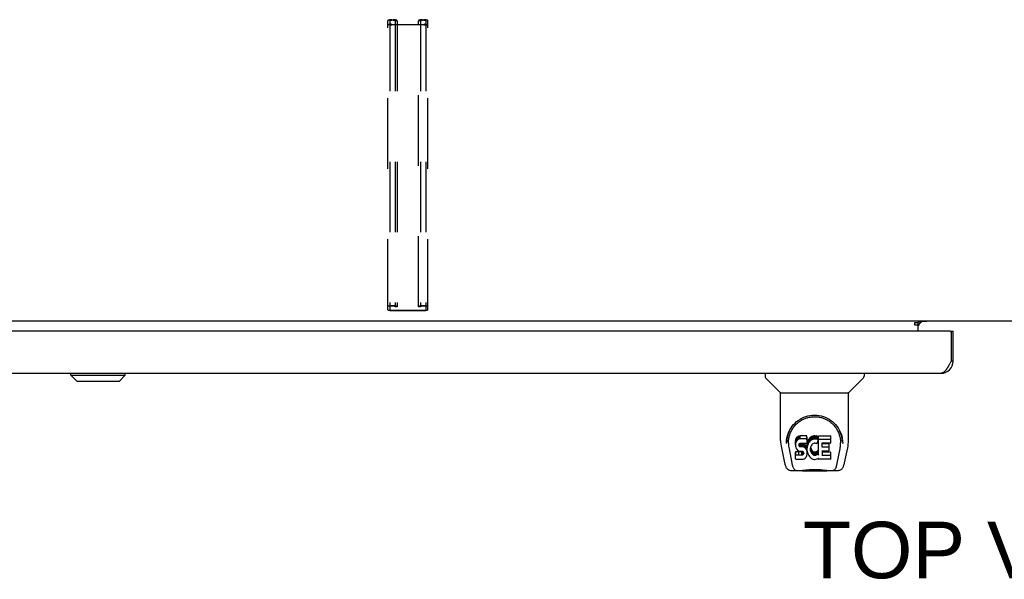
# Model space of a CAD drawing. Header units: inches. Extents: x 0 to 260, y 0 to 168.
# Tile 88 of 95: x 64 to 84, y 133 to 144. Entities that reach past the tile are written whole.
import ezdxf

# ---------------------------------------------------------------- set-up
doc = ezdxf.new("R2010")
doc.units = ezdxf.units.IN
doc.header["$LTSCALE"] = 14.290393
doc.header["$MEASUREMENT"] = 0
doc.linetypes.add('HIDDEN', pattern=[0.2, 0.1, -0.1])
doc.layers.get('0').update_dxf_attribs({"linetype": 'CONTINUOUS'})
for name, color, linetype in [('02___PRT_ALL_AXES', 7, 'CONTINUOUS'), ('DEFAULT_2', 8, 'HIDDEN'), ('DIMENSIONS', 7, 'CONTINUOUS')]:
    doc.layers.add(name, color=color, linetype=linetype)
doc.styles.get("Standard").update_dxf_attribs({"font": 'arial.ttf'})

msp = doc.modelspace()

# ---------------------------------------------------------------- linework, layer by layer
at = {"color": 7, "linetype": 'Continuous'}
for p, q in [((117.965, 138.302), (49.07, 138.302)), ((81.803, 138.272), (81.871, 138.272)), ((81.803, 138.222), (81.803, 138.272)), ((81.871, 138.222), (81.803, 138.222)), ((81.871, 138.302), (81.871, 138.272)), ((81.871, 138.098), (81.871, 138.267)), ((81.879, 138.227), (81.943, 138.291)), ((82.518, 138.098), (82.58, 138.098)), ((82.58, 137.49), (82.538, 137.49)), ((64.685, 137.205), (64.685, 137.244)), ((64.803, 137.087), (64.685, 137.205)), ((64.685, 137.205), (65.788, 137.205)), ((64.686, 137.205), (64.686, 137.244)), ((64.804, 137.087), (64.686, 137.205)), ((65.67, 137.087), (65.788, 137.205)), ((65.788, 137.205), (65.788, 137.244)), ((78.764, 137.244), (78.764, 137.182)), ((80.771, 137.244), (80.771, 137.182)), ((64.803, 137.087), (65.67, 137.087)), ((79.073, 136.856), (78.775, 137.154)), ((80.462, 136.856), (80.76, 137.154)), ((79.078, 136.85), (80.456, 136.85)), ((79.078, 135.878), (79.078, 136.85)), ((80.456, 135.879), (80.456, 136.85)), ((79.197, 135.824), (79.197, 135.823)), ((79.204, 135.91), (79.203, 135.846)), ((79.241, 135.837), (79.241, 135.813)), ((79.383, 135.882), (79.381, 135.858)), ((79.381, 135.791), (79.381, 135.858)), ((79.383, 135.815), (79.381, 135.791)), ((79.388, 135.905), (79.383, 135.882)), ((79.383, 135.815), (79.383, 135.882)), ((79.388, 135.838), (79.383, 135.815)), ((79.398, 135.928), (79.388, 135.905)), ((79.388, 135.838), (79.388, 135.905)), ((79.398, 135.861), (79.388, 135.838)), ((79.411, 135.947), (79.398, 135.928)), ((79.398, 135.861), (79.398, 135.928)), ((79.411, 135.881), (79.398, 135.861)), ((79.42, 135.955), (79.411, 135.947)), ((79.411, 135.881), (79.411, 135.947)), ((79.42, 135.889), (79.411, 135.881)), ((79.429, 135.962), (79.42, 135.955)), ((79.42, 135.889), (79.42, 135.955)), ((79.429, 135.895), (79.42, 135.889)), ((79.451, 135.972), (79.429, 135.962)), ((79.429, 135.895), (79.429, 135.962)), ((79.451, 135.905), (79.429, 135.895)), ((79.474, 135.979), (79.451, 135.972)), ((79.451, 135.905), (79.451, 135.972)), ((79.474, 135.912), (79.451, 135.905)), ((79.453, 135.795), (79.455, 135.81)), ((79.455, 135.81), (79.458, 135.816)), ((79.455, 135.765), (79.455, 135.81)), ((79.458, 135.816), (79.464, 135.821)), ((79.46, 135.759), (79.46, 135.818)), ((79.464, 135.821), (79.478, 135.826)), ((79.466, 135.821), (79.466, 135.822)), ((79.48, 135.817), (79.466, 135.821)), ((79.466, 135.755), (79.466, 135.821)), ((79.614, 135.979), (79.474, 135.979)), ((79.474, 135.912), (79.474, 135.979)), ((79.614, 135.912), (79.474, 135.912)), ((79.478, 135.826), (79.493, 135.827)), ((79.505, 135.818), (79.48, 135.817)), ((79.48, 135.751), (79.48, 135.817)), ((79.493, 135.827), (79.606, 135.827)), ((79.528, 135.817), (79.505, 135.818)), ((79.505, 135.751), (79.505, 135.818)), ((79.552, 135.812), (79.528, 135.817)), ((79.528, 135.75), (79.528, 135.817)), ((79.563, 135.807), (79.552, 135.812)), ((79.552, 135.745), (79.552, 135.812)), ((79.573, 135.8), (79.563, 135.807)), ((79.563, 135.74), (79.563, 135.807)), ((79.59, 135.783), (79.573, 135.8)), ((79.573, 135.733), (79.573, 135.8)), ((79.606, 135.827), (79.612, 135.827)), ((79.612, 135.827), (79.614, 135.833)), ((79.616, 135.936), (79.614, 135.979)), ((79.614, 135.912), (79.614, 135.979)), ((79.616, 135.869), (79.614, 135.912)), ((79.614, 135.833), (79.615, 135.846)), ((79.618, 135.815), (79.614, 135.771)), ((79.615, 135.846), (79.616, 135.869)), ((79.616, 135.869), (79.616, 135.936)), ((79.622, 135.837), (79.618, 135.815)), ((79.618, 135.748), (79.618, 135.815)), ((79.628, 135.858), (79.622, 135.837)), ((79.622, 135.77), (79.622, 135.837)), ((79.637, 135.879), (79.628, 135.858)), ((79.628, 135.792), (79.628, 135.858)), ((79.637, 135.812), (79.628, 135.792)), ((79.648, 135.899), (79.637, 135.879)), ((79.637, 135.812), (79.637, 135.879)), ((79.648, 135.832), (79.637, 135.812)), ((79.661, 135.917), (79.648, 135.899)), ((79.648, 135.832), (79.648, 135.899)), ((79.661, 135.85), (79.648, 135.832)), ((79.675, 135.933), (79.661, 135.917)), ((79.661, 135.85), (79.661, 135.917)), ((79.675, 135.867), (79.661, 135.85)), ((79.692, 135.949), (79.675, 135.933)), ((79.675, 135.867), (79.675, 135.933)), ((79.692, 135.882), (79.675, 135.867)), ((79.71, 135.962), (79.692, 135.949)), ((79.692, 135.882), (79.692, 135.949)), ((79.71, 135.895), (79.692, 135.882)), ((79.73, 135.97), (79.71, 135.962)), ((79.71, 135.895), (79.71, 135.962)), ((79.73, 135.904), (79.71, 135.895)), ((79.719, 135.804), (79.711, 135.794)), ((79.73, 135.812), (79.719, 135.804)), ((79.752, 135.975), (79.73, 135.97)), ((79.73, 135.904), (79.73, 135.97)), ((79.752, 135.909), (79.73, 135.904)), ((79.755, 135.822), (79.73, 135.812)), ((79.774, 135.978), (79.752, 135.975)), ((79.752, 135.909), (79.752, 135.975)), ((79.774, 135.911), (79.752, 135.909)), ((79.767, 135.826), (79.755, 135.822)), ((79.781, 135.825), (79.767, 135.826)), ((79.774, 135.978), (79.797, 135.977)), ((79.774, 135.911), (79.774, 135.978)), ((79.797, 135.91), (79.774, 135.911)), ((79.794, 135.822), (79.781, 135.825)), ((79.806, 135.817), (79.794, 135.822)), ((79.808, 135.975), (79.797, 135.977)), ((79.797, 135.91), (79.797, 135.977)), ((79.808, 135.909), (79.797, 135.91)), ((79.818, 135.972), (79.808, 135.975)), ((79.808, 135.909), (79.808, 135.975)), ((79.818, 135.905), (79.808, 135.909)), ((79.838, 135.888), (79.812, 135.82)), ((79.837, 135.96), (79.818, 135.972)), ((79.818, 135.905), (79.818, 135.972)), ((79.837, 135.893), (79.818, 135.905)), ((79.837, 135.96), (79.837, 135.893)), ((79.839, 135.956), (79.839, 135.89)), ((79.847, 135.977), (80.084, 135.977)), ((79.847, 135.585), (79.847, 135.977)), ((79.847, 135.91), (80.084, 135.91)), ((79.917, 135.822), (79.917, 135.755)), ((80.084, 135.827), (79.922, 135.827)), ((79.922, 135.817), (80.053, 135.817)), ((80.058, 135.813), (80.058, 135.673)), ((80.089, 135.973), (80.089, 135.831)), ((80.331, 135.91), (80.332, 135.846)), ((80.338, 135.823), (80.338, 135.824)), ((79.094, 135.735), (79.159, 135.43)), ((79.25, 135.715), (79.307, 135.423)), ((79.381, 135.791), (79.382, 135.768)), ((79.382, 135.768), (79.386, 135.744)), ((79.384, 135.506), (79.384, 135.647)), ((79.386, 135.744), (79.394, 135.722)), ((79.448, 135.652), (79.388, 135.652)), ((79.388, 135.585), (79.388, 135.652)), ((79.394, 135.722), (79.407, 135.702)), ((79.407, 135.702), (79.424, 135.684)), ((79.424, 135.684), (79.443, 135.671)), ((79.443, 135.671), (79.455, 135.667)), ((79.508, 135.653), (79.448, 135.652)), ((79.448, 135.585), (79.448, 135.652)), ((79.452, 135.78), (79.453, 135.795)), ((79.453, 135.772), (79.452, 135.78)), ((79.453, 135.772), (79.453, 135.795)), ((79.455, 135.765), (79.453, 135.772)), ((79.46, 135.759), (79.455, 135.765)), ((79.455, 135.667), (79.466, 135.665)), ((79.466, 135.755), (79.46, 135.759)), ((79.48, 135.751), (79.466, 135.755)), ((79.466, 135.665), (79.514, 135.664)), ((79.505, 135.751), (79.48, 135.751)), ((79.528, 135.75), (79.505, 135.751)), ((79.524, 135.654), (79.508, 135.653)), ((79.508, 135.586), (79.508, 135.653)), ((79.514, 135.664), (79.521, 135.664)), ((79.521, 135.664), (79.528, 135.661)), ((79.53, 135.657), (79.524, 135.654)), ((79.524, 135.587), (79.524, 135.654)), ((79.552, 135.745), (79.528, 135.75)), ((79.528, 135.661), (79.534, 135.657)), ((79.532, 135.659), (79.53, 135.657)), ((79.53, 135.59), (79.53, 135.657)), ((79.534, 135.657), (79.539, 135.651)), ((79.536, 135.596), (79.536, 135.655)), ((79.545, 135.608), (79.536, 135.596)), ((79.539, 135.651), (79.546, 135.637)), ((79.545, 135.608), (79.545, 135.639)), ((79.547, 135.615), (79.545, 135.608)), ((79.546, 135.637), (79.548, 135.622)), ((79.547, 135.615), (79.547, 135.627)), ((79.548, 135.622), (79.547, 135.615)), ((79.563, 135.74), (79.552, 135.745)), ((79.573, 135.733), (79.563, 135.74)), ((79.59, 135.716), (79.573, 135.733)), ((79.603, 135.763), (79.59, 135.783)), ((79.59, 135.716), (79.59, 135.783)), ((79.603, 135.696), (79.59, 135.716)), ((79.612, 135.741), (79.603, 135.763)), ((79.603, 135.696), (79.603, 135.763)), ((79.612, 135.674), (79.603, 135.696)), ((79.614, 135.737), (79.612, 135.741)), ((79.612, 135.674), (79.612, 135.741)), ((79.619, 135.651), (79.612, 135.674)), ((79.613, 135.58), (79.62, 135.603)), ((79.614, 135.704), (79.614, 135.771)), ((79.618, 135.748), (79.614, 135.704)), ((79.614, 135.704), (79.614, 135.682)), ((79.614, 135.682), (79.618, 135.66)), ((79.622, 135.77), (79.618, 135.748)), ((79.618, 135.66), (79.622, 135.638)), ((79.621, 135.627), (79.619, 135.651)), ((79.62, 135.603), (79.621, 135.627)), ((79.621, 135.627), (79.621, 135.642)), ((79.628, 135.792), (79.622, 135.77)), ((79.622, 135.638), (79.629, 135.617)), ((79.629, 135.617), (79.65, 135.577)), ((79.684, 135.72), (79.683, 135.693)), ((79.683, 135.693), (79.684, 135.679)), ((79.687, 135.746), (79.684, 135.72)), ((79.684, 135.679), (79.684, 135.72)), ((79.684, 135.679), (79.687, 135.667)), ((79.686, 135.739), (79.687, 135.733)), ((79.691, 135.759), (79.687, 135.746)), ((79.687, 135.733), (79.698, 135.709)), ((79.687, 135.667), (79.687, 135.733)), ((79.687, 135.667), (79.698, 135.642)), ((79.696, 135.771), (79.691, 135.759)), ((79.711, 135.794), (79.696, 135.771)), ((79.698, 135.709), (79.711, 135.685)), ((79.698, 135.642), (79.698, 135.709)), ((79.698, 135.642), (79.711, 135.619)), ((79.711, 135.685), (79.72, 135.675)), ((79.711, 135.619), (79.711, 135.685)), ((79.711, 135.619), (79.72, 135.609)), ((79.72, 135.675), (79.73, 135.667)), ((79.72, 135.609), (79.72, 135.675)), ((79.72, 135.609), (79.73, 135.6)), ((79.73, 135.667), (79.741, 135.659)), ((79.73, 135.6), (79.73, 135.667)), ((79.741, 135.659), (79.753, 135.654)), ((79.741, 135.592), (79.741, 135.659)), ((79.753, 135.654), (79.766, 135.652)), ((79.753, 135.587), (79.753, 135.654)), ((79.766, 135.652), (79.78, 135.651)), ((79.766, 135.585), (79.766, 135.652)), ((79.78, 135.651), (79.793, 135.653)), ((79.78, 135.585), (79.78, 135.651)), ((79.793, 135.653), (79.806, 135.657)), ((79.793, 135.587), (79.793, 135.653)), ((79.806, 135.657), (79.818, 135.663)), ((79.806, 135.591), (79.806, 135.657)), ((79.818, 135.663), (79.829, 135.67)), ((79.818, 135.596), (79.818, 135.663)), ((79.818, 135.596), (79.829, 135.604)), ((79.829, 135.67), (79.829, 135.604)), ((79.835, 135.669), (79.847, 135.652)), ((79.835, 135.603), (79.847, 135.585)), ((79.919, 135.664), (79.919, 135.586)), ((79.922, 135.75), (80.053, 135.75)), ((80.053, 135.668), (79.923, 135.668)), ((79.923, 135.649), (80.085, 135.649)), ((80.089, 135.644), (80.089, 135.505)), ((80.228, 135.423), (80.285, 135.712)), ((80.285, 135.712), (80.285, 135.716)), ((80.376, 135.43), (80.441, 135.735)), ((79.448, 135.585), (79.388, 135.585)), ((79.389, 135.501), (79.533, 135.501)), ((79.508, 135.586), (79.448, 135.585)), ((79.524, 135.587), (79.508, 135.586)), ((79.53, 135.59), (79.524, 135.587)), ((79.536, 135.596), (79.53, 135.59)), ((79.533, 135.501), (79.545, 135.502)), ((79.545, 135.502), (79.556, 135.506)), ((79.556, 135.506), (79.576, 135.52)), ((79.576, 135.52), (79.593, 135.537)), ((79.593, 135.537), (79.599, 135.547)), ((79.599, 135.547), (79.605, 135.558)), ((79.605, 135.558), (79.613, 135.58)), ((79.65, 135.577), (79.663, 135.559)), ((79.663, 135.559), (79.678, 135.542)), ((79.678, 135.542), (79.694, 135.527)), ((79.694, 135.527), (79.712, 135.513)), ((79.712, 135.513), (79.722, 135.508)), ((79.722, 135.508), (79.732, 135.505)), ((79.73, 135.6), (79.741, 135.592)), ((79.732, 135.505), (79.754, 135.499)), ((79.741, 135.592), (79.753, 135.587)), ((79.753, 135.587), (79.766, 135.585)), ((79.754, 135.499), (79.776, 135.497)), ((79.766, 135.585), (79.78, 135.585)), ((79.776, 135.497), (79.798, 135.5)), ((79.78, 135.585), (79.793, 135.587)), ((79.793, 135.587), (79.806, 135.591)), ((79.798, 135.5), (79.819, 135.506)), ((79.806, 135.591), (79.818, 135.596)), ((79.819, 135.506), (79.838, 135.518)), ((79.838, 135.518), (79.839, 135.518)), ((79.849, 135.518), (79.839, 135.518)), ((79.849, 135.505), (79.849, 135.518)), ((80.085, 135.501), (79.854, 135.501)), ((79.923, 135.582), (80.085, 135.582)), ((79.283, 135.275), (79.51, 135.275)), ((79.317, 135.354), (79.325, 135.354)), ((79.323, 135.358), (79.326, 135.349)), ((79.327, 135.348), (79.326, 135.349)), ((79.369, 135.275), (79.368, 135.275)), ((79.484, 135.275), (79.505, 135.276)), ((79.484, 135.275), (79.506, 135.276)), ((79.529, 135.256), (79.509, 135.276)), ((80.006, 135.256), (79.529, 135.256)), ((79.974, 135.28), (80.002, 135.278)), ((80.006, 135.256), (80.026, 135.276)), ((80.025, 135.275), (80.252, 135.275)), ((80.167, 135.275), (80.166, 135.275)), ((80.208, 135.348), (80.208, 135.349)), ((80.21, 135.354), (80.218, 135.354))]:
    msp.add_line(p, q, dxfattribs=at)
at = {"color": 3, "linetype": 'Continuous'}
for p, q in [((81.871, 138.267), (81.803, 138.267)), ((82.043, 138.291), (81.871, 138.291)), ((82.518, 138.098), (47.954, 138.098)), ((82.538, 138.078), (82.538, 137.49)), ((82.58, 137.49), (82.58, 138.098)), ((82.511, 137.439), (82.504, 137.427)), ((82.518, 137.452), (82.511, 137.439)), ((82.524, 137.465), (82.518, 137.452)), ((82.538, 137.49), (82.524, 137.465)), ((48.139, 137.244), (82.333, 137.244))]:
    msp.add_line(p, q, dxfattribs=at)
msp.add_lwpolyline([(82.504, 137.427), (82.497, 137.414), (82.494, 137.408), (82.49, 137.402), (82.487, 137.396), (82.483, 137.39), (82.48, 137.384), (82.477, 137.379), (82.473, 137.373), (82.47, 137.367), (82.466, 137.362), (82.463, 137.356), (82.46, 137.351), (82.456, 137.346), (82.453, 137.34), (82.449, 137.335), (82.446, 137.33), (82.443, 137.326), (82.439, 137.321), (82.436, 137.316), (82.432, 137.312), (82.429, 137.307), (82.425, 137.303), (82.422, 137.299), (82.419, 137.295), (82.415, 137.291), (82.412, 137.287), (82.408, 137.284), (82.405, 137.28), (82.402, 137.277), (82.398, 137.274), (82.395, 137.271), (82.391, 137.268), (82.388, 137.265), (82.385, 137.263), (82.381, 137.26), (82.378, 137.258), (82.374, 137.256), (82.371, 137.254), (82.368, 137.252), (82.364, 137.251), (82.361, 137.249), (82.357, 137.248), (82.354, 137.247), (82.35, 137.246), (82.347, 137.245), (82.344, 137.245), (82.34, 137.244), (82.337, 137.244), (82.333, 137.244)], dxfattribs=at)
at = {"color": 7, "linetype": 'Continuous'}
for points in [[(79.197, 135.836), (79.199, 135.878), (79.206, 135.927), (79.217, 135.974), (79.231, 136.019), (79.248, 136.06), (79.268, 136.1), (79.29, 136.137), (79.315, 136.172), (79.342, 136.204), (79.372, 136.235), (79.404, 136.263), (79.437, 136.289), (79.473, 136.312), (79.511, 136.333), (79.55, 136.351), (79.592, 136.366), (79.634, 136.378), (79.678, 136.387), (79.723, 136.392), (79.768, 136.394), (79.813, 136.392), (79.858, 136.387), (79.901, 136.378), (79.944, 136.366), (79.985, 136.351), (80.025, 136.333), (80.063, 136.312), (80.098, 136.289), (80.132, 136.263), (80.164, 136.234), (80.193, 136.204), (80.22, 136.171), (80.245, 136.136), (80.267, 136.099), (80.287, 136.06), (80.304, 136.018), (80.318, 135.973), (80.329, 135.927), (80.336, 135.877), (80.338, 135.836)], [(79.241, 135.837), (79.241, 135.857), (79.242, 135.881), (79.245, 135.905), (79.249, 135.929), (79.253, 135.952), (79.259, 135.975), (79.266, 135.998), (79.274, 136.02), (79.282, 136.042), (79.292, 136.063), (79.302, 136.083), (79.313, 136.103), (79.324, 136.122), (79.336, 136.14), (79.349, 136.157), (79.362, 136.174), (79.376, 136.189), (79.39, 136.204), (79.404, 136.218), (79.419, 136.232), (79.434, 136.245), (79.449, 136.257), (79.465, 136.268), (79.48, 136.278), (79.496, 136.288), (79.512, 136.297), (79.528, 136.306)], [(79.528, 136.306), (79.544, 136.314), (79.56, 136.321), (79.576, 136.327), (79.591, 136.333), (79.607, 136.339), (79.623, 136.343), (79.639, 136.348), (79.655, 136.351), (79.671, 136.355), (79.687, 136.357), (79.703, 136.36), (79.719, 136.361), (79.735, 136.362), (79.751, 136.363), (79.767, 136.363), (79.783, 136.363), (79.799, 136.363), (79.815, 136.361), (79.83, 136.36), (79.846, 136.358), (79.862, 136.355), (79.878, 136.352), (79.894, 136.348), (79.91, 136.344), (79.926, 136.339), (79.942, 136.334), (79.958, 136.328), (79.974, 136.321), (79.99, 136.314)], [(79.99, 136.314), (80.006, 136.306), (80.022, 136.298), (80.038, 136.289), (80.054, 136.279), (80.069, 136.268), (80.085, 136.257), (80.1, 136.245), (80.115, 136.233), (80.13, 136.219), (80.144, 136.205), (80.158, 136.19), (80.172, 136.174), (80.185, 136.157), (80.198, 136.14), (80.21, 136.122), (80.222, 136.103), (80.233, 136.083), (80.243, 136.063), (80.253, 136.042), (80.261, 136.021), (80.269, 135.999), (80.276, 135.976), (80.281, 135.953), (80.286, 135.929), (80.29, 135.905), (80.292, 135.881), (80.294, 135.857), (80.294, 135.837)], [(79.078, 135.878), (79.079, 135.846), (79.082, 135.806), (79.088, 135.766), (79.094, 135.735)], [(79.197, 135.824), (79.197, 135.829), (79.197, 135.836)], [(79.241, 135.813), (79.241, 135.797), (79.242, 135.769), (79.246, 135.741), (79.25, 135.715)], [(80.285, 135.716), (80.286, 135.719), (80.286, 135.722), (80.287, 135.725), (80.287, 135.728), (80.288, 135.732), (80.288, 135.735), (80.289, 135.738), (80.289, 135.742), (80.29, 135.745), (80.29, 135.749), (80.291, 135.753), (80.291, 135.757), (80.292, 135.761), (80.292, 135.765), (80.293, 135.769), (80.293, 135.773), (80.293, 135.778), (80.293, 135.782), (80.294, 135.787), (80.294, 135.791), (80.294, 135.796), (80.294, 135.801), (80.294, 135.806), (80.294, 135.811), (80.294, 135.837)], [(80.338, 135.836), (80.338, 135.829), (80.338, 135.824)], [(80.441, 135.735), (80.447, 135.766), (80.452, 135.805), (80.456, 135.845), (80.456, 135.879)], [(79.388, 135.652), (79.388, 135.652), (79.387, 135.652), (79.387, 135.652), (79.387, 135.651), (79.386, 135.651), (79.386, 135.651), (79.385, 135.651), (79.385, 135.65), (79.385, 135.65), (79.384, 135.649), (79.384, 135.649), (79.384, 135.648), (79.384, 135.648), (79.384, 135.647)], [(79.159, 135.43), (79.162, 135.417), (79.166, 135.398), (79.171, 135.382), (79.177, 135.367), (79.182, 135.353), (79.188, 135.341), (79.195, 135.329), (79.202, 135.319), (79.21, 135.309), (79.219, 135.3), (79.229, 135.292), (79.241, 135.286), (79.253, 135.28), (79.266, 135.277), (79.279, 135.276), (79.283, 135.275)], [(79.307, 135.423), (79.309, 135.411), (79.312, 135.397), (79.316, 135.384), (79.319, 135.371), (79.323, 135.358)], [(79.388, 135.585), (79.388, 135.585), (79.387, 135.585), (79.387, 135.585), (79.387, 135.585), (79.386, 135.584), (79.386, 135.584), (79.385, 135.584), (79.385, 135.584), (79.385, 135.583), (79.384, 135.583), (79.384, 135.582), (79.384, 135.582), (79.384, 135.581), (79.384, 135.58)], [(80.208, 135.349), (80.212, 135.358), (80.216, 135.371), (80.219, 135.384), (80.222, 135.397), (80.226, 135.411), (80.228, 135.423)], [(80.252, 135.275), (80.255, 135.276), (80.268, 135.277), (80.281, 135.28), (80.294, 135.285), (80.305, 135.292), (80.315, 135.3), (80.325, 135.309), (80.333, 135.318), (80.34, 135.329), (80.347, 135.34), (80.353, 135.353), (80.358, 135.366), (80.363, 135.382), (80.369, 135.398), (80.373, 135.417), (80.376, 135.43)], [(79.327, 135.348), (79.332, 135.336), (79.338, 135.323), (79.345, 135.312), (79.351, 135.303), (79.359, 135.295), (79.367, 135.288), (79.376, 135.282), (79.385, 135.278), (79.395, 135.276), (79.403, 135.275)], [(79.505, 135.276), (79.527, 135.278), (79.55, 135.28), (79.575, 135.282), (79.6, 135.285), (79.627, 135.288), (79.655, 135.291), (79.683, 135.293), (79.712, 135.295), (79.741, 135.296), (79.77, 135.296), (79.799, 135.296), (79.828, 135.295), (79.857, 135.293), (79.885, 135.291), (79.912, 135.288), (79.938, 135.285), (79.963, 135.282), (79.987, 135.28), (80.01, 135.277)], [(79.506, 135.276), (79.533, 135.278), (79.56, 135.28), (79.588, 135.283), (79.617, 135.286), (79.646, 135.289), (79.676, 135.291), (79.706, 135.293), (79.737, 135.294), (79.767, 135.294), (79.797, 135.294), (79.828, 135.293), (79.858, 135.291), (79.888, 135.289), (79.917, 135.286), (79.974, 135.28)], [(80.002, 135.278), (80.029, 135.276), (80.051, 135.275)], [(80.01, 135.277), (80.031, 135.276), (80.051, 135.275)], [(80.132, 135.275), (80.139, 135.276), (80.149, 135.278), (80.159, 135.282), (80.168, 135.288), (80.176, 135.295), (80.184, 135.303), (80.19, 135.312), (80.197, 135.323), (80.203, 135.336), (80.208, 135.348)]]:
    msp.add_lwpolyline(points, dxfattribs=at)
at = {"color": 3, "linetype": 'Continuous'}
for centre, radius, start, end in [((81.986, 138.187), 0.115, 115.2502, 169.2857), ((82.518, 138.078), 0.02, 0, 90), ((82.333, 137.49), 0.246, 270, 360)]:
    msp.add_arc(centre, radius, start, end, dxfattribs=at)
at = {"color": 7, "linetype": 'Continuous'}
for centre, radius, start, end in [((78.803, 137.182), 0.0394, 180, 225), ((80.732, 137.182), 0.0394, 315, 360), ((79.087, 136.87), 0.0197, 225, 270), ((80.448, 136.87), 0.0197, 270, 315)]:
    msp.add_arc(centre, radius, start, end, dxfattribs=at)
for centre, major_axis, ratio, start_param, end_param in [((79.767, 135.836), (0, 0.565), 0.999848, 1.137008, 1.553352), ((79.767, 135.836), (0, 0.565), 0.999848, -1.553352, -1.137622), ((79.808, 135.821), (0.00448, 0), 1, -1.986921, -0.366491), ((79.834, 135.956), (0.00448, 0), 1, 0.003891, 0.905353), ((79.834, 135.89), (0, 0.00448), 1, -1.566955, -0.665444), ((79.834, 135.89), (0.00448, 0), 1, -0.366491, 0.003842), ((79.922, 135.822), (0.00448, 0), 1, 1.570796, 3.141593), ((79.922, 135.822), (0, 0.00448), 1, 1.570796, 3.141593), ((80.053, 135.813), (0.00448, 0), 1, 0, 1.570796), ((80.084, 135.973), (0.00448, 0), 1, 0, 1.570796), ((80.084, 135.906), (0.00448, 0), 1, 0, 1.570796), ((80.084, 135.831), (0, 0.00448), 1, -3.141593, -1.570796), ((79.832, 135.667), (0, 0.00448), 1, 0, 0.651783), ((79.832, 135.6), (0, 0.00448), 1, 0, 0.651783), ((79.832, 135.667), (0.00448, 0), 1, 0.594971, 1.570796), ((79.832, 135.6), (0.00448, 0), 1, 0.594971, 1.570796), ((79.922, 135.755), (0, 0.00448), 1, 1.570796, 3.141593), ((79.923, 135.664), (0.00448, 0), 1, 1.570796, 3.141593), ((79.923, 135.653), (0, 0.00448), 1, 1.570796, 3.141593), ((80.053, 135.746), (0.00448, 0), 1, 0, 1.570796), ((80.053, 135.673), (0, 0.00448), 1, -3.141593, -1.570796), ((80.085, 135.644), (0.00448, 0), 1, 0, 1.570796), ((79.389, 135.506), (0, 0.00483), 1, 1.570796, 3.141593), ((79.854, 135.505), (0, 0.00448), 1, 1.570796, 3.141593), ((79.923, 135.586), (0, 0.00448), 1, 1.570796, 3.141593), ((80.085, 135.577), (0.00448, 0), 1, 0, 1.570796), ((80.085, 135.505), (0, 0.00448), 1, -3.141593, -1.570796)]:
    msp.add_ellipse(centre, major_axis=major_axis, ratio=ratio, start_param=start_param, end_param=end_param, dxfattribs=at)
at = {"layer": '02___PRT_ALL_AXES', "color": 3, "linetype": 'Continuous'}
msp.add_line((82.043, 138.291), (82.043, 138.302), dxfattribs=at)
at = {"layer": 'DEFAULT_2', "color": 8, "linetype": 'HIDDEN'}
for p, q in [((71.111, 138.532), (71.111, 144.392)), ((71.151, 144.392), (71.151, 138.532)), ((71.191, 144.412), (71.219, 144.412)), ((71.219, 144.402), (71.191, 144.402)), ((71.259, 144.392), (71.259, 138.592)), ((71.299, 144.388), (71.259, 144.388)), ((71.299, 144.392), (71.299, 138.592)), ((71.736, 138.592), (71.736, 144.392)), ((71.776, 144.388), (71.736, 144.388)), ((71.776, 144.392), (71.776, 138.592)), ((71.816, 144.412), (71.844, 144.412)), ((71.844, 144.402), (71.816, 144.402)), ((71.884, 144.392), (71.884, 138.532)), ((71.924, 138.532), (71.924, 144.392)), ((71.191, 144.318), (71.844, 144.318)), ((71.844, 144.307), (71.191, 144.307)), ((71.191, 138.617), (71.219, 138.617)), ((71.219, 138.606), (71.191, 138.606)), ((71.816, 138.617), (71.844, 138.617)), ((71.844, 138.606), (71.816, 138.606)), ((71.191, 138.522), (71.844, 138.522)), ((71.844, 138.512), (71.191, 138.512)), ((71.299, 138.592), (71.259, 138.592)), ((71.776, 138.592), (71.736, 138.592))]:
    msp.add_line(p, q, dxfattribs=at)
for points in [[(71.191, 144.412), (71.181, 144.412), (71.171, 144.412), (71.161, 144.411), (71.151, 144.41), (71.143, 144.408), (71.135, 144.406), (71.128, 144.404), (71.122, 144.402), (71.117, 144.4), (71.114, 144.397), (71.112, 144.394), (71.111, 144.392)], [(71.151, 144.392), (71.152, 144.393), (71.153, 144.395), (71.156, 144.396), (71.159, 144.398), (71.163, 144.399), (71.168, 144.4), (71.173, 144.401), (71.179, 144.401), (71.185, 144.402), (71.191, 144.402)], [(71.299, 144.392), (71.298, 144.394), (71.296, 144.397), (71.293, 144.4), (71.288, 144.402), (71.282, 144.404), (71.275, 144.406), (71.267, 144.408), (71.259, 144.41), (71.249, 144.411), (71.239, 144.412), (71.229, 144.412), (71.219, 144.412)], [(71.219, 144.402), (71.225, 144.402), (71.231, 144.401), (71.237, 144.401), (71.242, 144.4), (71.247, 144.399), (71.251, 144.398), (71.254, 144.396), (71.257, 144.395), (71.258, 144.393), (71.259, 144.392)], [(71.816, 144.412), (71.806, 144.412), (71.796, 144.412), (71.786, 144.411), (71.776, 144.41), (71.768, 144.408), (71.76, 144.406), (71.753, 144.404), (71.747, 144.402), (71.742, 144.4), (71.739, 144.397), (71.737, 144.394), (71.736, 144.392)], [(71.776, 144.392), (71.777, 144.393), (71.778, 144.395), (71.781, 144.396), (71.784, 144.398), (71.788, 144.399), (71.793, 144.4), (71.798, 144.401), (71.804, 144.401), (71.81, 144.402), (71.816, 144.402)], [(71.924, 144.392), (71.923, 144.394), (71.921, 144.397), (71.918, 144.4), (71.913, 144.402), (71.907, 144.404), (71.9, 144.406), (71.892, 144.408), (71.884, 144.41), (71.874, 144.411), (71.864, 144.412), (71.854, 144.412), (71.844, 144.412)], [(71.844, 144.402), (71.85, 144.402), (71.856, 144.401), (71.862, 144.401), (71.867, 144.4), (71.872, 144.399), (71.876, 144.398), (71.879, 144.396), (71.882, 144.395), (71.883, 144.393), (71.884, 144.392)], [(71.111, 144.328), (71.112, 144.325), (71.114, 144.323), (71.117, 144.32), (71.122, 144.318), (71.128, 144.315), (71.135, 144.313), (71.143, 144.311), (71.151, 144.31), (71.161, 144.309), (71.171, 144.308), (71.181, 144.307), (71.191, 144.307)], [(71.191, 144.318), (71.185, 144.318), (71.179, 144.318), (71.173, 144.319), (71.168, 144.319), (71.163, 144.321), (71.159, 144.322), (71.156, 144.323), (71.153, 144.325), (71.152, 144.326), (71.151, 144.328)], [(71.884, 144.328), (71.883, 144.326), (71.882, 144.325), (71.879, 144.323), (71.876, 144.322), (71.872, 144.321), (71.867, 144.319), (71.862, 144.319), (71.856, 144.318), (71.85, 144.318), (71.844, 144.318)], [(71.844, 144.307), (71.854, 144.307), (71.864, 144.308), (71.874, 144.309), (71.884, 144.31), (71.892, 144.311), (71.9, 144.313), (71.907, 144.315), (71.913, 144.318), (71.918, 144.32), (71.921, 144.323), (71.923, 144.325), (71.924, 144.328)], [(71.111, 138.596), (71.112, 138.599), (71.114, 138.601), (71.117, 138.604), (71.122, 138.606), (71.128, 138.609), (71.135, 138.611), (71.143, 138.612), (71.151, 138.614), (71.161, 138.615), (71.171, 138.616), (71.181, 138.617), (71.191, 138.617)], [(71.191, 138.606), (71.185, 138.606), (71.179, 138.606), (71.173, 138.605), (71.168, 138.604), (71.163, 138.603), (71.159, 138.602), (71.156, 138.601), (71.153, 138.599), (71.152, 138.598), (71.151, 138.596)], [(71.219, 138.617), (71.229, 138.617), (71.239, 138.616), (71.249, 138.615), (71.259, 138.614), (71.267, 138.612), (71.275, 138.611), (71.282, 138.609), (71.288, 138.606), (71.293, 138.604), (71.296, 138.601), (71.298, 138.599), (71.299, 138.596)], [(71.259, 138.596), (71.258, 138.598), (71.257, 138.599), (71.254, 138.601), (71.251, 138.602), (71.247, 138.603), (71.242, 138.604), (71.237, 138.605), (71.231, 138.606), (71.225, 138.606), (71.219, 138.606)], [(71.736, 138.596), (71.737, 138.599), (71.739, 138.601), (71.742, 138.604), (71.747, 138.606), (71.753, 138.609), (71.76, 138.611), (71.768, 138.612), (71.776, 138.614), (71.786, 138.615), (71.796, 138.616), (71.806, 138.617), (71.816, 138.617)], [(71.816, 138.606), (71.81, 138.606), (71.804, 138.606), (71.798, 138.605), (71.793, 138.604), (71.788, 138.603), (71.784, 138.602), (71.781, 138.601), (71.778, 138.599), (71.777, 138.598), (71.776, 138.596)], [(71.844, 138.617), (71.854, 138.617), (71.864, 138.616), (71.874, 138.615), (71.884, 138.614), (71.892, 138.612), (71.9, 138.611), (71.907, 138.609), (71.913, 138.606), (71.918, 138.604), (71.921, 138.601), (71.923, 138.599), (71.924, 138.596)], [(71.884, 138.596), (71.883, 138.598), (71.882, 138.599), (71.879, 138.601), (71.876, 138.602), (71.872, 138.603), (71.867, 138.604), (71.862, 138.605), (71.856, 138.606), (71.85, 138.606), (71.844, 138.606)], [(71.191, 138.512), (71.181, 138.512), (71.171, 138.512), (71.161, 138.513), (71.151, 138.514), (71.143, 138.516), (71.135, 138.518), (71.128, 138.52), (71.122, 138.522), (71.117, 138.524), (71.114, 138.527), (71.112, 138.53), (71.111, 138.532)], [(71.151, 138.532), (71.152, 138.531), (71.153, 138.529), (71.156, 138.528), (71.159, 138.526), (71.163, 138.525), (71.168, 138.524), (71.173, 138.523), (71.179, 138.522), (71.185, 138.522), (71.191, 138.522)], [(71.924, 138.532), (71.923, 138.53), (71.921, 138.527), (71.918, 138.524), (71.913, 138.522), (71.907, 138.52), (71.9, 138.518), (71.892, 138.516), (71.884, 138.514), (71.874, 138.513), (71.864, 138.512), (71.854, 138.512), (71.844, 138.512)], [(71.844, 138.522), (71.85, 138.522), (71.856, 138.522), (71.862, 138.523), (71.867, 138.524), (71.872, 138.525), (71.876, 138.526), (71.879, 138.528), (71.882, 138.529), (71.883, 138.531), (71.884, 138.532)]]:
    msp.add_lwpolyline(points, dxfattribs=at)

# ---------------------------------------------------------------- texts
at = {"layer": 'DIMENSIONS', "color": 2, "linetype": 'Continuous', "insert": (83.443, 134.234), "char_height": 1.1463, "width": 7.81095, "attachment_point": 2, "line_spacing_factor": 0.9}
msp.add_mtext('TOP VIEW', dxfattribs=at)

doc.saveas('drawing.dxf')
